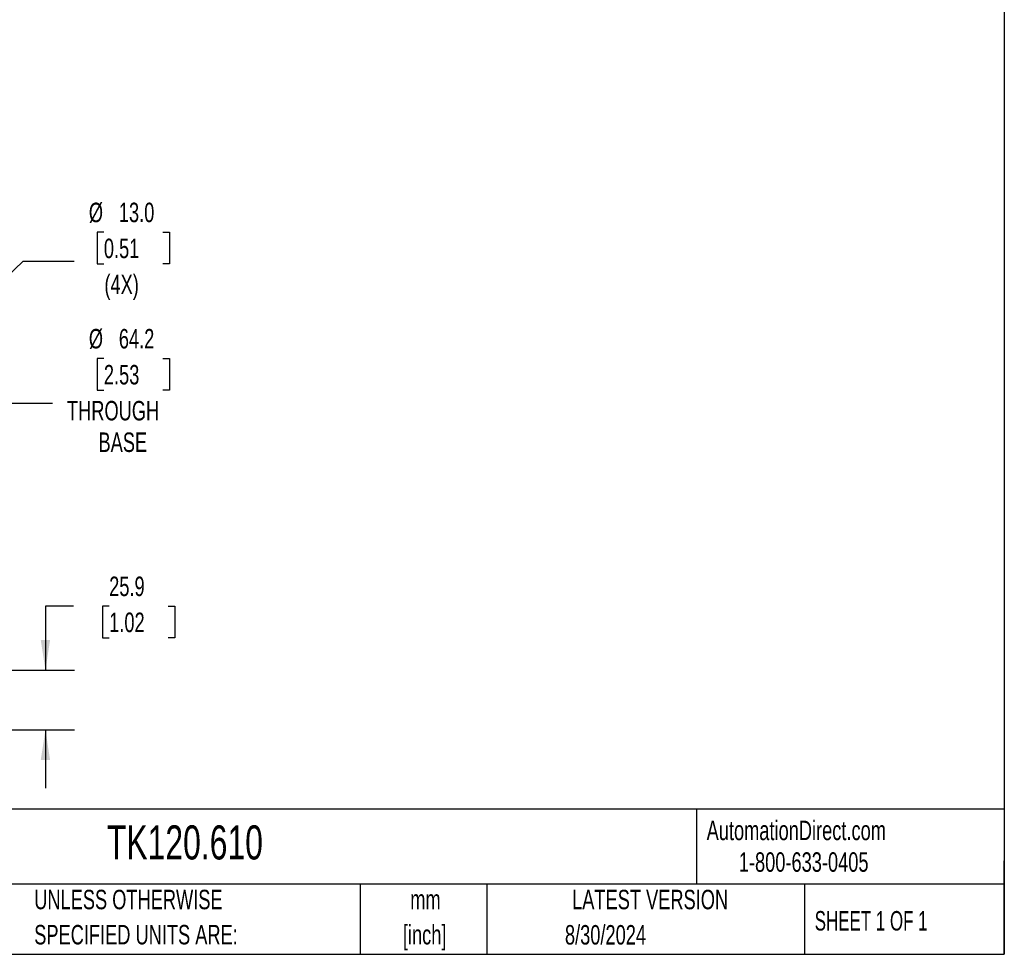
# Model space of a CAD drawing. Header units: millimetres. Extents: x 25 to 1092, y 25 to 838.
# Tile 32 of 41: x 664 to 1092, y 25 to 432. Entities that reach past the tile are written whole.
import ezdxf

# ---------------------------------------------------------------- set-up
doc = ezdxf.new("R2010")
doc.units = ezdxf.units.MM
doc.header["$LTSCALE"] = 4
doc.layers.add('DIMENSIONS', color=140, linetype='Continuous', lineweight=25)
doc.layers.add('TEXT', color=140, linetype='Continuous', lineweight=25)
doc.styles.add('SLDTEXTSTYLE0', font='TXT', dxfattribs={"width": 0.7})
doc.styles.add('SLDTEXTSTYLE1', font='TXT', dxfattribs={"width": 0.65})
doc.dimstyles.new('SLDDIMSTYLE2', dxfattribs={"dimtxt": 8.632031, "dimasz": 13.208, "dimexe": 0, "dimexo": 0.0625, "dimgap": 2.158008, "dimtad": 0, "dimtih": 1, "dimtoh": 1, "dimrnd": 1e-09, "dimzin": 12, "dimdsep": 46, "dimtxsty": 'SLDTEXTSTYLE0', "dimsah": 1, "dimcen": 0.09, "dimadec": 0, "dimazin": 3, "dimtfac": 1, "dimtmove": 0, "dimatfit": 0, "dimfxl": 0, "dimfrac": 2, "dimtolj": 1, "dimtzin": 12, "dimarcsym": 0})
doc.dimstyles.new('SLDDIMSTYLE4', dxfattribs={"dimtxt": 8.632031, "dimasz": 13.208, "dimexe": 0, "dimexo": 0.0625, "dimgap": 2.158008, "dimtad": 0, "dimtih": 1, "dimtoh": 1, "dimrnd": 1e-09, "dimzin": 4, "dimdsep": 46, "dimtxsty": 'SLDTEXTSTYLE0', "dimsah": 1, "dimcen": 0, "dimadec": 0, "dimazin": 1, "dimtfac": 1, "dimtofl": 0, "dimtmove": 0, "dimatfit": 3, "dimfxl": 0, "dimfrac": 2, "dimtolj": 1, "dimtzin": 12, "dimarcsym": 0})
doc.dimstyles.new('SLDDIMSTYLE5', dxfattribs={"dimtxt": 8.632031, "dimasz": 13.208, "dimexe": 0, "dimexo": 0.0625, "dimgap": 2.158008, "dimtad": 0, "dimtih": 1, "dimtoh": 1, "dimrnd": 1e-09, "dimzin": 12, "dimdsep": 46, "dimtxsty": 'SLDTEXTSTYLE0', "dimsah": 1, "dimcen": 0, "dimadec": 0, "dimazin": 3, "dimtfac": 1, "dimtofl": 0, "dimtmove": 0, "dimatfit": 3, "dimfxl": 0, "dimfrac": 2, "dimtolj": 1, "dimtzin": 12, "dimarcsym": 0})

# ---------------------------------------------------------------- blocks, each defined once
blk = doc.blocks.new('_D_8')
at = {"layer": 'DIMENSIONS'}
for p, q in [((687.46, 176.79), (675.3, 176.79)), ((675.3, 176.79), (675.3, 148.91)), ((703.02, 176.79), (700.13, 176.79)), ((700.13, 176.79), (700.13, 163.07)), ((728.67, 176.79), (731.57, 176.79)), ((731.57, 176.79), (731.57, 163.07)), ((700.13, 163.07), (703.02, 163.07)), ((731.57, 163.07), (728.67, 163.07)), ((644.68, 148.91), (688, 148.91)), ((563.47, 123.04), (688, 123.04)), ((675.3, 123.04), (675.3, 97.64))]:
    blk.add_line(p, q, dxfattribs=at)
for points in [[(675.3, 148.91), (677.33, 162.11), (673.27, 162.11)], [(675.3, 123.04), (673.27, 109.84), (677.33, 109.84)]]:
    blk.add_solid(points, dxfattribs=at)
at = {"layer": 'DIMENSIONS', "char_height": 8.467, "attachment_point": 1, "style": 'SLDTEXTSTYLE0'}
for s, insert in [('25.9', (703.02, 189.64)), ('1.02', (703.02, 173.98))]:
    blk.add_mtext(s, dxfattribs=dict(at, insert=insert))
blk = doc.blocks.new('_D_10')
at = {"layer": 'DIMENSIONS'}
for p, q in [((700.71, 339.38), (697.81, 339.38)), ((697.81, 339.38), (697.81, 325.67)), ((726.36, 339.38), (729.26, 339.38)), ((729.26, 339.38), (729.26, 325.67)), ((635.07, 297.42), (665.62, 326.85)), ((665.62, 326.85), (687.84, 326.85)), ((697.81, 325.67), (700.71, 325.67)), ((729.26, 325.67), (726.36, 325.67))]:
    blk.add_line(p, q, dxfattribs=at)
blk.add_solid([(635.07, 297.42), (645.99, 305.12), (643.17, 308.05)], dxfattribs=at)
at = {"layer": 'DIMENSIONS', "char_height": 8.467, "attachment_point": 1, "style": 'SLDTEXTSTYLE0'}
for s, insert in [('%%c', (694.19, 352.23)), ('13.0', (707.22, 352.23)), ('0.51', (700.71, 336.58)), ('(4X)', (700.95, 320.93))]:
    blk.add_mtext(s, dxfattribs=dict(at, insert=insert))
blk = doc.blocks.new('_D_11')
at = {"layer": 'DIMENSIONS'}
for p, q in [((700.71, 284.47), (697.81, 284.47)), ((697.81, 284.47), (697.81, 270.75)), ((726.36, 284.47), (729.26, 284.47)), ((729.26, 284.47), (729.26, 270.75)), ((697.81, 270.75), (700.71, 270.75)), ((729.26, 270.75), (726.36, 270.75)), ((587.62, 234.12), (656.12, 265.08)), ((656.12, 265.08), (678.34, 265.08))]:
    blk.add_line(p, q, dxfattribs=at)
blk.add_solid([(587.62, 234.12), (600.49, 237.71), (598.81, 241.41)], dxfattribs=at)
at = {"layer": 'DIMENSIONS', "char_height": 8.467, "attachment_point": 1, "style": 'SLDTEXTSTYLE0'}
for s, insert in [('%%c', (694.19, 297.32)), ('64.2', (707.22, 297.32)), ('2.53', (700.71, 281.67)), ('THROUGH', (684.69, 266.02)), ('BASE', (698.38, 252.3))]:
    blk.add_mtext(s, dxfattribs=dict(at, insert=insert))

msp = doc.modelspace()

# ---------------------------------------------------------------- linework, layer by layer
at = {"layer": 'TEXT'}
for p, q in [((1092.2, 838.2), (1092.2, 25.4)), ((1092.2, 88.504), (25.4, 88.504)), ((958.302, 88.504), (958.302, 55.88)), ((1092.2, 25.4), (1092.2, 66.04)), ((1092.2, 55.88), (25.4, 55.88)), ((812.097, 55.88), (812.097, 25.4)), ((867.248, 55.88), (867.248, 25.4)), ((1005.395, 55.88), (1005.395, 25.4)), ((25.4, 25.4), (1092.2, 25.4))]:
    msp.add_line(p, q, dxfattribs=at)

# ---------------------------------------------------------------- texts
at = {"color": 179, "linetype": 'Continuous', "lineweight": 18, "char_height": 8.46667, "attachment_point": 1, "style": 'SLDTEXTSTYLE0'}
for s, insert in [('AutomationDirect.com', (962.78, 83.506)), ('1-800-633-0405', (976.766, 69.748))]:
    msp.add_mtext(s, dxfattribs=dict(at, insert=insert))
at = {"layer": 'TEXT'}
for s, insert, char_height, attachment_point, style in [('TK120.610', (702.007, 81.458), 14.8167, 1, 'SLDTEXTSTYLE0'), ('UNLESS OTHERWISE', (670.432, 53.456), 8.46667, 1, 'SLDTEXTSTYLE0'), ('mm', (840.521, 53.445), 8.4667, 2, 'SLDTEXTSTYLE0'), ('LATEST VERSION', (938.209, 53.456), 8.46667, 2, 'SLDTEXTSTYLE0'), ('SHEET 1 OF 1', (1009.765, 44.206), 8.46667, 1, 'SLDTEXTSTYLE1'), ('[inch]', (840.186, 38.156), 8.4667, 2, 'SLDTEXTSTYLE0'), ('8/30/2024', (918.806, 38.11), 8.4667, 2, 'SLDTEXTSTYLE0'), ('SPECIFIED UNITS ARE:', (670.432, 38.167), 8.46667, 1, 'SLDTEXTSTYLE0')]:
    msp.add_mtext(s, dxfattribs=dict(at, insert=insert, char_height=char_height, attachment_point=attachment_point, style=style))

# ---------------------------------------------------------------- dimensions: what is measured, and where the dimension line sits
at = {"layer": 'DIMENSIONS'}
for p1, p2, text, dimstyle, picture, middle in [((625.702, 288.392), (635.073, 297.421), '<>\\P(4X)', 'SLDDIMSTYLE4', '_D_10', (713.534, 331.31)), ((529.159, 207.696), (587.616, 234.117), '<>\\PTHROUGH\\PBASE', 'SLDDIMSTYLE5', '_D_11', (713.534, 269.539))]:
    dim = msp.add_diameter_dim_2p(p1=p1, p2=p2, text=text, dimstyle=dimstyle, dxfattribs=at)
    dim.commit()
    dim.dimension.update_dxf_attribs({"geometry": picture, "text_midpoint": middle, "dimtype": 163})
dim = msp.add_linear_dim(base=(675.298, 148.906), p1=(558.388, 123.043), p2=(639.598, 148.906), angle=90, dimstyle='SLDDIMSTYLE2', dxfattribs=at)
dim.commit()
dim.dimension.update_dxf_attribs({"geometry": '_D_8', "text_midpoint": (675.298, 176.789), "dimtype": 160})

doc.saveas('drawing.dxf')
